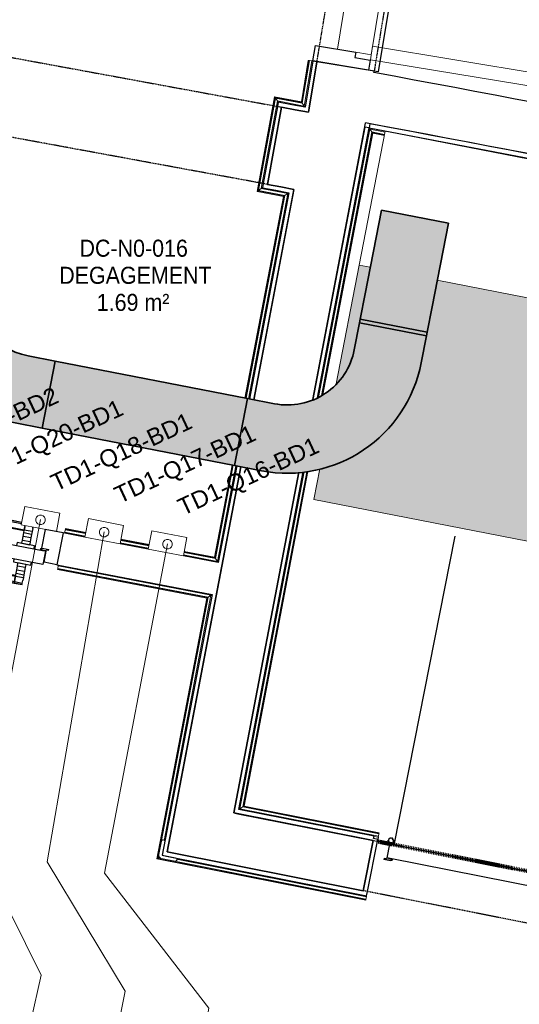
# Model space of a CAD drawing. Header units: millimetres. Extents: x -2845 to 74565, y -36590 to 13748.
# Tile 33 of 49: x 54968 to 56433, y -27437 to -24551. Entities that reach past the tile are written whole.
import ezdxf

# ---------------------------------------------------------------- set-up
doc = ezdxf.new("R2010")
doc.units = ezdxf.units.MM
doc.linetypes.add('Tiret', pattern=[2.5, 1.25, -1.25])
doc.linetypes.add('Tiret_2_', pattern=[2.5, 1.25, -1.25])
doc.layers.add('A-AREA', color=4, linetype='Tiret', lineweight=100, true_color=0x00ffff)
doc.layers.add('A-DOOR-HDLN', color=5, linetype='Tiret', lineweight=25, true_color=0x0000ff)
for name, color, linetype, lineweight in [('A-DETL-GENF', 7, 'Continuous', 18), ('A-DOOR', 7, 'Continuous', 25), ('A-FLOR', 7, 'Continuous', 25), ('A-FLOR-HRAL', 7, 'Continuous', 18), ('A-WALL', 7, 'Continuous', 25), ('CABLES', 7, 'Continuous', 18), ('CHEMIN DE CABLE ELE', 7, 'Continuous', 18), ('ESPACE', 7, 'Continuous', 30), ('I-WALL', 7, 'Continuous', 25), ('INSTAL ELECTRIQUE', 7, 'Continuous', 18), ('Q-SPCQ', 7, 'Continuous', 18)]:
    doc.layers.add(name, color=color, linetype=linetype, lineweight=lineweight)
doc.styles.add('Arial_2', font='arial.ttf', dxfattribs={"height": 50})
doc.styles.add('Arial_4', font='arial.ttf', dxfattribs={"width": 0.9, "height": 50})

# ---------------------------------------------------------------- blocks, each defined once
blk = doc.blocks.new('Ouverture en rectangle - Ouverture en rectangle _103x224_-3216531-2021_015_1111_DCE_1_50_N0 FINI_CFO_DIS')
at = {"layer": 'A-DOOR-HDLN', "linetype": 'Tiret_2_'}
for p, q in [((-515, 75), (-448.9, 75)), ((-343.9, 75), (515, 75)), ((515, -75), (-515, -75))]:
    blk.add_line(p, q, dxfattribs=at)
blk = doc.blocks.new('Ouverture en rectangle - Ouverture en rectangle _143x207_-3216767-2021_015_1111_DCE_1_50_N0 FINI_CFO_DIS')
at = {"layer": 'A-DOOR-HDLN', "linetype": 'Tiret_2_'}
for p, q in [((-715, 115), (-296.1, 115)), ((-96.1, 115), (715, 115)), ((-291.2, -115), (-715, -115)), ((715, -115), (-91.2, -115))]:
    blk.add_line(p, q, dxfattribs=at)
blk = doc.blocks.new('Ouverture en rectangle - Ouverture en rectangle _175x207_-3508446-2021_015_1111_DCE_1_50_N0 FINI_CFO_DIS')
at = {"layer": 'A-DOOR-HDLN', "linetype": 'Tiret_2_'}
for p, q in [((-875, 85), (-562.2, 85)), ((-362.2, 85), (875, 85)), ((-561.7, -85), (-875, -85)), ((875, -85), (-361.7, -85))]:
    blk.add_line(p, q, dxfattribs=at)
blk = doc.blocks.new('B02_DC_STR_rvt-1-2021_015_1111_DCE_1_50_N0 FINI_CFO_DIS')
at = {"layer": 'A-WALL'}
for p, q in [((2566.9, -24807.3), (2525.4, -25033.6)), ((2769.9, -25080.3), (2813.1, -24854.4))]:
    blk.add_line(p, q, dxfattribs=at)
at = {"layer": 'A-WALL', "flags": 128}
for points in [[(2646.1, -24822.4), (2606.5, -24814.9), (2566.9, -24807.3)], [(2525.4, -25033.6), (2564.1, -25040.9), (2602.9, -25048.3)]]:
    blk.add_lwpolyline(points, dxfattribs=at)
at = {"layer": 'I-WALL'}
for p, q in [((2670.5, -24674.4), (2646.1, -24822.4)), ((2838.2, -24702.1), (2670.5, -24674.4)), ((2837.7, -24705.6), (2838.2, -24702.1)), ((2813.1, -24854.4), (2813.2, -24853.6)), ((2602.9, -25048.3), (2485, -25664.8)), ((2658.1, -25664.5), (2769.9, -25080.3)), ((2447.4, -25861.2), (2259.6, -26842.6)), ((2426.4, -26875.6), (2617.4, -25877.3)), ((2259.6, -26842.6), (2231.4, -26990)), ((2835.5, -26956.4), (2426.4, -26875.6)), ((2806.4, -27103.6), (2835.5, -26956.4)), ((2231.4, -26990), (2806.4, -27103.6))]:
    blk.add_line(p, q, dxfattribs=at)
for radius, start, end in [(136379.6, 78.603157, 79.412723), (136229.6, 78.602929, 79.411396)]:
    blk.add_arc((-22219.8, -158763.5), radius, start, end, dxfattribs=at)
at = {"layer": 'A-DOOR', "color": 5, "lineweight": 25, "true_color": 0x0000ff}
for name, p, rotation in [('Ouverture en rectangle - Ouverture en rectangle _175x207_-3508446-2021_015_1111_DCE_1_50_N0 FINI_CFO_DIS', (2897, -23825), 80.61767038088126), ('Ouverture en rectangle - Ouverture en rectangle _143x207_-3216767-2021_015_1111_DCE_1_50_N0 FINI_CFO_DIS', (1842.9, -24791.2), 349.5853757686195), ('Ouverture en rectangle - Ouverture en rectangle _103x224_-3216531-2021_015_1111_DCE_1_50_N0 FINI_CFO_DIS', (3326.2, -27129.9), 168.8212149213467)]:
    blk.add_blockref(name, p, dxfattribs=dict(at, rotation=rotation))
blk = doc.blocks.new('PRT_SIMPLE_HUI_58x68x48 - PRT_BOIS_1V_930x2040x40-V5-2021_015_1111_DCE_1_50_N0 FINI_CFO_DIS')
at = {"layer": 'A-DETL-GENF', "lineweight": 25}
h = blk.add_hatch(color=256, dxfattribs=at)
h.paths.add_polyline_path([(-500.5, 14.5), (-500.3, 13.2), (-495.7, 13.1), (-485.1, 11.7), (-483.8, 9.7), (-483.8, 12.8), (-496.3, 14.5)])
h.paths.add_polyline_path([(-508.5, 11.5), (-508.5, 8), (-488.5, 8), (-483.8, 9.7), (-485.1, 10.6), (-488.7, 9.3), (-505.2, 9.6), (-505.2, 10.2), (-502, 10.2), (-502, 11.5), (-505.7, 11.5)])
h = blk.add_hatch(color=256, dxfattribs=at)
h.paths.add_polyline_path([(413.8, 12.8), (414.3, 10.5), (415.1, 11.7), (426.2, 13.2), (430.5, 13.2), (430.5, 14.5), (425.8, 14.5), (414.9, 12.9)])
h.paths.add_polyline_path([(415.1, 10.6), (413.8, 9.7), (419, 8), (438.5, 8), (438.5, 11.5), (432, 11.5), (432.2, 10.2), (435.2, 10.2), (435.2, 9.3), (418.2, 9.5), (415.3, 10.5)])
at = {"layer": 'A-DETL-GENF'}
for p, q in [((-508.5, 11.5), (-502, 11.5)), ((-508.5, 8), (-508.5, 11.5)), ((-488.5, 8), (-508.5, 8)), ((-505.2, 10.2), (-505.2, 9.3)), ((-502, 10.2), (-505.2, 10.2)), ((-505.2, 9.3), (-488.7, 9.3)), ((-502, 11.5), (-502, 10.2)), ((-500.5, 14.5), (-496, 14.5)), ((-500.5, 13.2), (-500.5, 14.5)), ((-496.1, 13.2), (-500.5, 13.2)), ((-485.1, 11.7), (-496.1, 13.2)), ((-496, 14.5), (-483.8, 12.8)), ((-488.7, 9.3), (-485.1, 10.6)), ((-483.8, 9.7), (-488.5, 8)), ((-485.1, 10.6), (-485.1, 11.7)), ((-483.8, 12.8), (-483.8, 9.7)), ((413.8, 12.8), (426, 14.5)), ((413.8, 9.7), (413.8, 12.8)), ((418.5, 8), (413.8, 9.7)), ((426.1, 13.2), (415.1, 11.7)), ((415.1, 11.7), (415.1, 10.6)), ((415.1, 10.6), (418.7, 9.3)), ((438.5, 8), (418.5, 8)), ((418.7, 9.3), (435.2, 9.3)), ((426, 14.5), (430.5, 14.5)), ((430.5, 13.2), (426.1, 13.2)), ((430.5, 14.5), (430.5, 13.2)), ((432, 11.5), (438.5, 11.5)), ((432, 10.2), (432, 11.5)), ((435.2, 10.2), (432, 10.2)), ((435.2, 9.3), (435.2, 10.2)), ((438.5, 11.5), (438.5, 8))]:
    blk.add_line(p, q, dxfattribs=at)
at = {"layer": 'A-DOOR'}
for p, q in [((417, 54.5), (417, 977.5)), ((-427.1, 124), (-450.6, 124)), ((-450.6, 124), (-450.6, 123.5)), ((-450.6, 123.5), (-450.6, 119.4)), ((-427.1, 123.5), (-450.6, 123.5)), ((-450.6, 119.4), (-450.6, 112.3)), ((-427.1, 119.4), (-450.6, 119.4)), ((-319.6, 124), (-427.1, 124)), ((-427.1, 124), (-427.1, 123.5)), ((-427.1, 123.5), (-427.1, 124)), ((-427.1, 123.5), (-427.1, 119.4)), ((-319.6, 123.5), (-427.1, 123.5)), ((-427.1, 119.4), (-427.1, 123.5)), ((-427.1, 119.4), (-427.1, 112.3)), ((-319.6, 119.4), (-427.1, 119.4)), ((-427.1, 112.3), (-427.1, 119.4)), ((-319.6, 123.5), (-319.6, 124)), ((-319.6, 119.4), (-319.6, 123.5)), ((-319.6, 112.3), (-319.6, 119.4)), ((-450.6, 103), (-450.6, 112.3)), ((-450.6, 94.6), (-450.6, 103)), ((-427.1, 103), (-450.6, 103)), ((-450.6, 84.2), (-450.6, 94.6)), ((-427.1, 94.6), (-450.6, 94.6)), ((-427.1, 103), (-427.1, 112.3)), ((-427.1, 112.3), (-427.1, 103)), ((-427.1, 101.8), (-427.1, 103)), ((-319.6, 103), (-427.1, 103)), ((-427.1, 103), (-427.1, 94.6)), ((-427.1, 101.8), (-319.6, 101.8)), ((-427.1, 94.6), (-427.1, 84.2)), ((-319.6, 112.3), (-319.6, 103)), ((-319.6, 103), (-319.6, 101.8)), ((-465.6, 63.5), (-465.6, 54.5)), ((-413.4, 63.5), (-465.6, 63.5)), ((-450.6, 73.4), (-450.6, 84.2)), ((-427.1, 84.2), (-450.6, 84.2)), ((-450.6, 65), (-450.6, 73.4)), ((-450.6, 73.4), (-427.1, 73.4)), ((-450.6, 65), (-450.6, 64)), ((-450.6, 64), (-427.1, 64)), ((-427.1, 84.2), (-427.1, 73.4)), ((-427.1, 73.4), (-427.1, 65)), ((-427.1, 64), (-427.1, 65)), ((-413.4, 54.5), (-413.4, 63.5)), ((-499.5, 54.5), (430.5, 54.5)), ((-499.5, 14.5), (-499.5, 54.5)), ((430.5, 54.5), (430.5, 14.5)), ((426, 14.5), (-496, 14.5)), ((-465.6, 14.5), (-465.6, 5.5)), ((-465.6, 5.5), (-413.4, 5.5)), ((-427.1, 5), (-450.6, 5)), ((-450.6, 5), (-450.6, 4)), ((-450.6, -4.4), (-450.6, 4)), ((-427.1, 4), (-427.1, 5)), ((-427.1, 4), (-427.1, -4.4)), ((-413.4, 5.5), (-413.4, 14.5)), ((-450.6, -15.2), (-450.6, -4.4)), ((-427.1, -4.4), (-450.6, -4.4)), ((-450.6, -25.6), (-450.6, -15.2)), ((-450.6, -15.2), (-427.1, -15.2)), ((-450.6, -34), (-450.6, -25.6)), ((-450.6, -25.6), (-427.1, -25.6)), ((-427.1, -4.4), (-427.1, -15.2)), ((-427.1, -15.2), (-427.1, -25.6)), ((-427.1, -25.6), (-427.1, -34)), ((-450.6, -43.3), (-450.6, -34)), ((-450.6, -34), (-427.1, -34)), ((-450.6, -43.3), (-450.6, -47.5)), ((-427.1, -34), (-427.1, -32.8)), ((-319.6, -32.8), (-427.1, -32.8)), ((-427.1, -43.3), (-427.1, -34)), ((-427.1, -34), (-319.6, -34)), ((-427.1, -34), (-427.1, -43.3)), ((-427.1, -43.3), (-427.1, -47.5)), ((-427.1, -47.5), (-427.1, -43.3)), ((-415.8, -50.4), (-319.6, -50.4)), ((-415.8, -54.5), (-319.6, -54.5)), ((-415.8, -55), (-319.6, -55)), ((-319.6, -32.8), (-319.6, -34)), ((-319.6, -34), (-319.6, -43.3)), ((-319.6, -50.4), (-319.6, -43.3)), ((-319.6, -54.5), (-319.6, -50.4)), ((-319.6, -55), (-319.6, -54.5))]:
    blk.add_line(p, q, dxfattribs=at)
for radius, start, end in [(9.12, 155.8208, 180), (9.12, 180, 204.1792), (7.5, 360, 180), (7.5, 120, 180), (7.5, 180, 360), (7.5, 195, 225), (9.12, 111.9887, 120), (7.5, 240, 300), (7.5, 0, 90), (7.5, 330, 0), (9.12, 335.8208, 0), (9.12, 240, 248.0113), (9.12, 291.9887, 300)]:
    blk.add_arc((429, 65.5), radius, start, end, dxfattribs=at)
at = {"layer": 'Q-SPCQ'}
for p, q in [((430.5, 54.5), (403.5, 54.5)), ((430.5, 40.5), (430.5, 54.5))]:
    blk.add_line(p, q, dxfattribs=at)
blk = doc.blocks.new('PRT_SIMPLE_HUI_58x68x48 TUNE L - PRT_BOIS_1V_EI30_930x2040x40-V11-2021_015_1111_DCE_1_50_N0 FINI_CFO_DIS')
at = {"layer": 'A-DETL-GENF'}
h = blk.add_hatch(color=256, dxfattribs=at)
h.paths.add_polyline_path([(-483.8, -62.2), (-485.1, -64.2), (-496.1, -65.7), (-500.5, -65.7), (-500.5, -67), (-496, -67), (-483.8, -65.3)])
h.paths.add_polyline_path([(-508.5, -60.5), (-508.5, -64), (-502, -64), (-502, -62.7), (-505.2, -62.7), (-505.2, -61.8), (-488.7, -61.8), (-485.1, -63.1), (-483.8, -62.2), (-488.5, -60.5)])
h = blk.add_hatch(color=256, dxfattribs=at)
h.paths.add_polyline_path([(413.8, -62.2), (413.8, -65.3), (426, -67), (430.5, -67), (430.5, -65.7), (426.1, -65.7), (415.1, -64.2)])
h.paths.add_polyline_path([(418.5, -60.5), (413.8, -62.2), (415.1, -63.1), (418.7, -61.8), (435.2, -61.8), (435.2, -62.7), (432, -62.7), (432, -64), (438.5, -64), (438.5, -60.5)])
for p, q in [((-488.5, -60.5), (-508.5, -60.5)), ((-508.5, -60.5), (-508.5, -64)), ((-508.5, -64), (-502, -64)), ((-505.2, -62.7), (-505.2, -61.8)), ((-505.2, -61.8), (-488.7, -61.8)), ((-502, -62.7), (-505.2, -62.7)), ((-502, -64), (-502, -62.7)), ((-496.1, -65.7), (-500.5, -65.7)), ((-500.5, -65.7), (-500.5, -67)), ((-500.5, -67), (-496, -67)), ((-485.1, -64.2), (-496.1, -65.7)), ((-496, -67), (-483.8, -65.3)), ((-488.7, -61.8), (-485.1, -63.1)), ((-483.8, -62.2), (-488.5, -60.5)), ((-485.1, -63.1), (-485.1, -64.2)), ((-483.8, -65.3), (-483.8, -62.2)), ((418.5, -60.5), (413.8, -62.2)), ((413.8, -62.2), (413.8, -65.3)), ((413.8, -65.3), (426, -67)), ((415.1, -63.1), (418.7, -61.8)), ((415.1, -64.2), (415.1, -63.1)), ((426.1, -65.7), (415.1, -64.2)), ((438.5, -60.5), (418.5, -60.5)), ((418.7, -61.8), (435.2, -61.8)), ((426, -67), (430.5, -67)), ((430.5, -65.7), (426.1, -65.7)), ((430.5, -67), (430.5, -65.7)), ((435.2, -62.7), (432, -62.7)), ((432, -62.7), (432, -64)), ((432, -64), (438.5, -64)), ((435.2, -61.8), (435.2, -62.7)), ((438.5, -64), (438.5, -60.5))]:
    blk.add_line(p, q, dxfattribs=at)
at = {"layer": 'A-DOOR'}
for p, q in [((-427.1, 2.5), (-450.6, 2.5)), ((-450.6, 2.5), (-450.6, 2)), ((-450.6, 2), (-450.6, -2.1)), ((-427.1, 2), (-450.6, 2)), ((-319.6, 2.5), (-427.1, 2.5)), ((-427.1, 2.5), (-427.1, 2)), ((-427.1, 2), (-427.1, 2.5)), ((-427.1, 2), (-427.1, -2.1)), ((-319.6, 2), (-427.1, 2)), ((-427.1, -2.1), (-427.1, 2)), ((-319.6, 2), (-319.6, 2.5)), ((-319.6, -2.1), (-319.6, 2)), ((-450.6, -2.1), (-450.6, -9.2)), ((-427.1, -2.1), (-450.6, -2.1)), ((-450.6, -18.5), (-450.6, -9.2)), ((-450.6, -26.9), (-450.6, -18.5)), ((-427.1, -18.5), (-450.6, -18.5)), ((-450.6, -37.3), (-450.6, -26.9)), ((-427.1, -26.9), (-450.6, -26.9)), ((-427.1, -2.1), (-427.1, -9.2)), ((-319.6, -2.1), (-427.1, -2.1)), ((-427.1, -9.2), (-427.1, -2.1)), ((-427.1, -18.5), (-427.1, -9.2)), ((-427.1, -9.2), (-427.1, -18.5)), ((-427.1, -19.7), (-427.1, -18.5)), ((-319.6, -18.5), (-427.1, -18.5)), ((-427.1, -18.5), (-427.1, -26.9)), ((-427.1, -19.7), (-319.6, -19.7)), ((-427.1, -26.9), (-427.1, -37.3)), ((-319.6, -9.2), (-319.6, -2.1)), ((-319.6, -9.2), (-319.6, -18.5)), ((-319.6, -18.5), (-319.6, -19.7)), ((-450.6, -48.1), (-450.6, -37.3)), ((-427.1, -37.3), (-450.6, -37.3)), ((-450.6, -56.5), (-450.6, -48.1)), ((-450.6, -48.1), (-427.1, -48.1)), ((-450.6, -56.5), (-450.6, -57.5)), ((-450.6, -57.5), (-427.1, -57.5)), ((-427.1, -37.3), (-427.1, -48.1)), ((-427.1, -48.1), (-427.1, -56.5)), ((-427.1, -57.5), (-427.1, -56.5)), ((-499.5, -67), (-499.5, -107)), ((426, -67), (-496, -67)), ((-465.6, -58), (-465.6, -67)), ((-413.4, -58), (-465.6, -58)), ((-413.4, -67), (-413.4, -58)), ((430.5, -107), (430.5, -67)), ((-499.5, -107), (430.5, -107)), ((-465.6, -107), (-465.6, -116)), ((-413.4, -116), (-413.4, -107)), ((417, -107), (417, -1030)), ((-465.6, -116), (-413.4, -116)), ((-427.1, -116.5), (-450.6, -116.5)), ((-450.6, -116.5), (-450.6, -117.5)), ((-450.6, -125.9), (-450.6, -117.5)), ((-450.6, -136.7), (-450.6, -125.9)), ((-427.1, -125.9), (-450.6, -125.9)), ((-450.6, -147.1), (-450.6, -136.7)), ((-450.6, -136.7), (-427.1, -136.7)), ((-427.1, -117.5), (-427.1, -116.5)), ((-427.1, -117.5), (-427.1, -125.9)), ((-427.1, -125.9), (-427.1, -136.7)), ((-427.1, -136.7), (-427.1, -147.1)), ((-450.6, -155.5), (-450.6, -147.1)), ((-450.6, -147.1), (-427.1, -147.1)), ((-450.6, -164.8), (-450.6, -155.5)), ((-450.6, -155.5), (-427.1, -155.5)), ((-450.6, -164.8), (-450.6, -171.9)), ((-450.6, -171.9), (-450.6, -176)), ((-450.6, -171.9), (-427.1, -171.9)), ((-427.1, -147.1), (-427.1, -155.5)), ((-427.1, -155.5), (-427.1, -154.3)), ((-319.6, -154.3), (-427.1, -154.3)), ((-427.1, -164.8), (-427.1, -155.5)), ((-427.1, -155.5), (-319.6, -155.5)), ((-427.1, -155.5), (-427.1, -164.8)), ((-427.1, -164.8), (-427.1, -171.9)), ((-427.1, -171.9), (-427.1, -164.8)), ((-427.1, -171.9), (-427.1, -176)), ((-427.1, -171.9), (-319.6, -171.9)), ((-427.1, -176), (-427.1, -171.9)), ((-319.6, -154.3), (-319.6, -155.5)), ((-319.6, -155.5), (-319.6, -164.8)), ((-319.6, -171.9), (-319.6, -164.8)), ((-319.6, -176), (-319.6, -171.9)), ((-450.6, -176), (-450.6, -176.5)), ((-450.6, -176), (-427.1, -176)), ((-450.6, -176.5), (-427.1, -176.5)), ((-427.1, -176), (-427.1, -176.5)), ((-427.1, -176), (-319.6, -176)), ((-427.1, -176.5), (-427.1, -176)), ((-427.1, -176.5), (-319.6, -176.5)), ((-319.6, -176.5), (-319.6, -176))]:
    blk.add_line(p, q, dxfattribs=at)
for radius, start, end in [(9.12, 155.8208, 180), (7.5, 360, 180), (7.5, 135, 165), (9.12, 111.9887, 120), (7.5, 60, 120), (9.12, 60, 68.0113), (7.5, 0, 30), (9.12, 0, 24.1792), (9.12, 180, 204.1792), (7.5, 180, 360), (7.5, 180, 240), (9.12, 240, 248.0113), (7.5, 270, 297.6456), (7.5, 300, 0)]:
    blk.add_arc((429, -118), radius, start, end, dxfattribs=at)
at = {"layer": 'Q-SPCQ'}
for p, q in [((430.5, -107), (403.5, -107)), ((430.5, -93), (430.5, -107))]:
    blk.add_line(p, q, dxfattribs=at)
blk = doc.blocks.new('51_PORTE_2 VENTEAUX TUNEL  - 166X204-479372-2021_015_1111_DCE_1_50_N0 FINI_CFO_DIS')
at = {"layer": 'A-DOOR', "color": 251, "lineweight": 18, "true_color": 0x646464}
for p, q in [((-845, 1003), (-845, 158)), ((-845, 1003), (-805, 1003)), ((-805, 1003), (-805, 158)), ((805, 1003), (805, 158)), ((845, 1003), (805, 1003)), ((845, 1003), (845, 158)), ((-805, 158), (-845, 158)), ((805, 158), (845, 158))]:
    blk.add_line(p, q, dxfattribs=at)
at = {"layer": 'A-DOOR'}
for p, q in [((-873.5, 158), (-846, 158)), ((-846, 158), (-846, 112)), ((846, 158), (876, 158)), ((846, 112), (846, 158)), ((876, 158), (876, -8)), ((-846, 112), (-830, 112)), ((-830, 112), (-830, -8)), ((830, 112), (846, 112)), ((830, -8), (830, 112)), ((-830, -8), (-873.5, -8)), ((876, -8), (830, -8))]:
    blk.add_line(p, q, dxfattribs=at)
at = {"layer": 'A-DOOR', "color": 251, "linetype": 'Tiret', "lineweight": 18, "true_color": 0x646464}
for centre, start, end in [((-845, 158), 360, 90), ((845, 158), 90, 109.7105), ((845, 158), 125.0265, 180)]:
    blk.add_arc(centre, 845, start, end, dxfattribs=at)
blk = doc.blocks.new('Garde-corps - Garde-corps-508960-2021_015_1111_DCE_1_50_N0 FINI_CFO_DIS')
at = {"layer": 'A-FLOR-HRAL'}
for p, q in [((2644.8, -24670.2), (2624.7, -24791.9)), ((2646.5, -24670.4), (2626.1, -24793.8)), ((2648.2, -24670.7), (2627.5, -24795.8)), ((2646.5, -24670.4), (2644.8, -24670.2)), ((2646.5, -24670.4), (2648.2, -24670.7)), ((2648.2, -24670.7), (2655.2, -24671.9)), ((2655.2, -24671.9), (2633.4, -24804.2)), ((2658.2, -24672.4), (2655.2, -24671.9)), ((2546.1, -24776.9), (2495.1, -25054.3)), ((2547.4, -24778.8), (2497, -25053)), ((2548.8, -24780.9), (2499, -25051.6)), ((2624.7, -24791.9), (2546.1, -24776.9)), ((2624.7, -24791.9), (2546.1, -24776.9)), ((2626.1, -24793.8), (2547.4, -24778.8)), ((2627.5, -24795.8), (2548.8, -24780.9)), ((2554.5, -24789.2), (2507.3, -25045.9)), ((2633.4, -24804.2), (2554.5, -24789.2)), ((2566.3, -24791.4), (2554.5, -24789.2)), ((2507.3, -25045.9), (2584.8, -25060.6)), ((2507.3, -25045.9), (2516.4, -25047.6)), ((2572.4, -25069), (2459.4, -25659.8)), ((2574.4, -25067.7), (2461, -25660.2)), ((2576.4, -25066.3), (2462.7, -25660.5)), ((2584.8, -25060.6), (2469.7, -25661.8)), ((2495.1, -25054.3), (2572.4, -25069)), ((2495.1, -25054.3), (2572.5, -25069)), ((2497, -25053), (2574.4, -25067.7)), ((2499, -25051.6), (2576.4, -25066.3)), ((2575.6, -25058.9), (2584.8, -25060.6)), ((2421.8, -25856.3), (2370.2, -26126.1)), ((2423.5, -25856.6), (2371.5, -26128.1)), ((2425.2, -25856.9), (2372.9, -26130.1)), ((2432.2, -25858.3), (2378.6, -26138.4)), ((1930.9, -26052.8), (1930.4, -26055.7)), ((1930.9, -26052.8), (1932.3, -26045.8)), ((1990.7, -26064.2), (1930.9, -26052.8)), ((1932.3, -26045.8), (1932.6, -26044.1)), ((1992, -26057.2), (1932.3, -26045.8)), ((1932.9, -26042.5), (1932.6, -26044.1)), ((1992.4, -26055.5), (1932.6, -26044.1)), ((1992.7, -26053.9), (1932.9, -26042.5)), ((2176.3, -26099.7), (2093.8, -26084)), ((2177.7, -26092.7), (2095.2, -26077)), ((2178, -26091), (2095.5, -26075.2)), ((2178.3, -26089.4), (2095.8, -26073.6)), ((2372.9, -26130.1), (2280.8, -26112.5)), ((2371.5, -26128.1), (2281.1, -26110.8)), ((2370.2, -26126.1), (2281.4, -26109.1)), ((2378.6, -26138.4), (2279.5, -26119.5)), ((2372.9, -26130.1), (2378.6, -26138.4))]:
    blk.add_line(p, q, dxfattribs=at)
at = {"layer": 'A-FLOR-HRAL', "flags": 128}
for points in [[(2546.1, -24776.9), (2546.1, -24776.9), (2546.1, -24777), (2546.3, -24777.2), (2546.4, -24777.4), (2546.6, -24777.6), (2546.7, -24777.9), (2546.9, -24778.1), (2547.1, -24778.4), (2547.2, -24778.6), (2547.4, -24778.8)], [(2548.8, -24780.9), (2551.6, -24785), (2554.5, -24789.2)], [(2554.5, -24789.2), (2554.6, -24789.3), (2554.8, -24789.7), (2555.2, -24790.2), (2555.6, -24790.7), (2556, -24791.4), (2556.4, -24792), (2556.9, -24792.7)], [(2627.5, -24795.8), (2630.4, -24800), (2633.4, -24804.2)], [(2499, -25051.6), (2503.2, -25048.7), (2507.3, -25045.9)], [(2572.4, -25069), (2572.5, -25069), (2572.6, -25068.9), (2572.7, -25068.8), (2572.9, -25068.7), (2573.2, -25068.5), (2573.4, -25068.3), (2573.7, -25068.2), (2573.9, -25068), (2574.2, -25067.8), (2574.4, -25067.7)], [(2576.4, -25066.3), (2580.6, -25063.5), (2584.8, -25060.6)], [(2584.8, -25060.6), (2584.9, -25060.6), (2585.2, -25060.3), (2585.7, -25060), (2586.3, -25059.6), (2586.9, -25059.2), (2587.6, -25058.7), (2588.3, -25058.3)]]:
    blk.add_lwpolyline(points, dxfattribs=at)
at = {"layer": 'A-FLOR-HRAL'}
for points, knots in [([(2624.7, -24791.9), (2624.7, -24791.9), (2624.8, -24791.9), (2624.8, -24792), (2624.9, -24792.1), (2625, -24792.2), (2625.1, -24792.4), (2625.3, -24792.6), (2625.4, -24792.8), (2625.6, -24793.1), (2625.7, -24793.3), (2625.9, -24793.5), (2626, -24793.7), (2626.1, -24793.8)], [0.075, 0.075, 0.075, 0.075, 0.15, 0.2125, 0.275, 0.35, 0.425, 0.5, 0.6, 0.7, 0.775, 0.85, 1, 1, 1, 1]), ([(2633.4, -24804.2), (2633.4, -24804.2), (2633.4, -24804.2), (2633.4, -24804.3), (2633.4, -24804.3), (2633.5, -24804.4), (2633.5, -24804.5), (2633.6, -24804.6), (2633.7, -24804.7), (2633.8, -24804.8), (2633.9, -24804.9), (2633.9, -24805), (2634, -24805.2), (2634.1, -24805.3), (2634.2, -24805.5), (2634.3, -24805.6), (2634.4, -24805.8), (2634.5, -24805.9), (2634.7, -24806.1), (2635, -24806.5), (2635.3, -24807.1), (2635.7, -24807.5), (2635.8, -24807.7)], [0, 0, 0, 0, 0.071429, 0.107143, 0.142857, 0.178571, 0.214286, 0.25, 0.285714, 0.321429, 0.357143, 0.392857, 0.428571, 0.464286, 0.5, 0.535714, 0.571429, 0.607143, 0.642857, 0.714286, 0.857143, 1, 1, 1, 1]), ([(2507.3, -25045.9), (2507.3, -25045.9), (2507.3, -25045.9), (2507.4, -25045.9), (2507.4, -25045.8), (2507.5, -25045.8), (2507.6, -25045.7), (2507.7, -25045.7), (2507.8, -25045.6), (2507.9, -25045.5), (2508, -25045.4), (2508.1, -25045.3), (2508.3, -25045.3), (2508.4, -25045.2), (2508.6, -25045.1), (2508.7, -25045), (2508.9, -25044.9), (2509, -25044.8), (2509.2, -25044.6), (2509.6, -25044.4), (2510.1, -25044), (2510.6, -25043.7), (2510.8, -25043.5)], [0, 0, 0, 0, 0.071429, 0.107143, 0.142857, 0.178571, 0.214286, 0.25, 0.285714, 0.321429, 0.357143, 0.392857, 0.428571, 0.464286, 0.5, 0.535714, 0.571429, 0.607143, 0.642857, 0.714286, 0.857143, 1, 1, 1, 1]), ([(2495.1, -25054.3), (2495.1, -25054.3), (2495.1, -25054.3), (2495.2, -25054.2), (2495.3, -25054.1), (2495.5, -25054), (2495.6, -25053.9), (2495.8, -25053.8), (2496.1, -25053.6), (2496.3, -25053.5), (2496.5, -25053.3), (2496.7, -25053.2), (2496.9, -25053), (2497, -25053)], [0.075, 0.075, 0.075, 0.075, 0.15, 0.2125, 0.275, 0.35, 0.425, 0.5, 0.6, 0.7, 0.775, 0.85, 1, 1, 1, 1]), ([(2370.2, -26126.1), (2370.2, -26126.1), (2370.2, -26126.2), (2370.3, -26126.3), (2370.5, -26126.5), (2370.6, -26126.7), (2370.7, -26126.8), (2370.8, -26127), (2370.9, -26127.2), (2371, -26127.3), (2371.1, -26127.4), (2371.2, -26127.6), (2371.3, -26127.7), (2371.4, -26127.9), (2371.5, -26128), (2371.5, -26128.1)], [0.1, 0.1, 0.1, 0.1, 0.2, 0.3, 0.4, 0.475, 0.55, 0.6, 0.65, 0.7, 0.75, 0.8, 0.85, 0.9, 1, 1, 1, 1]), ([(2378.6, -26138.4), (2378.6, -26138.4), (2378.6, -26138.5), (2378.7, -26138.7), (2378.9, -26138.9), (2379, -26139.1), (2379.2, -26139.3), (2379.3, -26139.5), (2379.5, -26139.8), (2379.7, -26140.1), (2379.9, -26140.4), (2380.1, -26140.7), (2380.4, -26141.2), (2380.7, -26141.6), (2380.9, -26141.9)], [0, 0, 0, 0, 0.166667, 0.25, 0.333333, 0.416667, 0.458333, 0.5, 0.583333, 0.666667, 0.708333, 0.75, 0.833333, 1, 1, 1, 1])]:
    blk.add_open_spline(points, degree=3, knots=knots, dxfattribs=at)
blk = doc.blocks.new('Garde-corps - Garde-corps-509100-2021_015_1111_DCE_1_50_N0 FINI_CFO_DIS')
at = {"layer": 'A-FLOR-HRAL'}
for p, q in [((2675.1, -25658), (2825.6, -24871.7)), ((2825.6, -24871.7), (2870.3, -24880.4)), ((2683.4, -25652.7), (2831.2, -24880)), ((2685.4, -25651.3), (2832.6, -24882)), ((2687.4, -25650), (2833.9, -24883.9)), ((2831.2, -24880), (2869, -24887.1)), ((2832.6, -24882), (2868.6, -24888.8)), ((2833.9, -24883.9), (2868.3, -24890.6)), ((2833.9, -24883.9), (2868.3, -24890.4)), ((2444.4, -26863.8), (2633.4, -25876.2)), ((2452.8, -26858.2), (2640.7, -25875.7)), ((2454.8, -26856.8), (2642.5, -25875.6)), ((2456.7, -26855.5), (2644.2, -25875.4)), ((2452.8, -26858.2), (2444.4, -26863.8)), ((2850.7, -26944.1), (2444.4, -26863.8)), ((2852, -26937.1), (2452.8, -26858.2)), ((2852.4, -26935.4), (2454.8, -26856.8)), ((2852.7, -26933.7), (2456.7, -26855.5)), ((2850.1, -26947), (2837.8, -26944.6)), ((2850.1, -26947), (2850.7, -26944.1)), ((2852, -26937.1), (2850.7, -26944.1)), ((2852.4, -26935.4), (2852, -26937.1)), ((2852.4, -26935.4), (2852.7, -26933.7))]:
    blk.add_line(p, q, dxfattribs=at)
at = {"layer": 'A-FLOR-HRAL', "flags": 128}
blk.add_lwpolyline([(2831.2, -24880), (2828.4, -24875.8), (2825.6, -24871.7)], dxfattribs=at)
at = {"layer": 'A-FLOR-HRAL'}
for points, knots in [([(2825.6, -24871.7), (2825.6, -24871.7), (2825.5, -24871.7), (2825.5, -24871.6), (2825.5, -24871.6), (2825.4, -24871.5), (2825.4, -24871.4), (2825.3, -24871.3), (2825.2, -24871.2), (2825.2, -24871.1), (2825.1, -24871), (2825, -24870.9), (2824.9, -24870.7), (2824.8, -24870.6), (2824.7, -24870.4), (2824.6, -24870.3), (2824.5, -24870.1), (2824.4, -24870), (2824.3, -24869.8), (2824, -24869.4), (2823.6, -24868.9), (2823.3, -24868.4), (2823.2, -24868.2)], [0, 0, 0, 0, 0.071429, 0.107143, 0.142857, 0.178571, 0.214286, 0.25, 0.285714, 0.321429, 0.357143, 0.392857, 0.428571, 0.464286, 0.5, 0.535714, 0.571429, 0.607143, 0.642857, 0.714286, 0.857143, 1, 1, 1, 1]), ([(2833.9, -24883.9), (2833.9, -24883.9), (2833.9, -24883.9), (2833.8, -24883.8), (2833.8, -24883.7), (2833.7, -24883.6), (2833.5, -24883.4), (2833.4, -24883.2), (2833.2, -24883), (2833.1, -24882.7), (2833, -24882.5), (2832.8, -24882.3), (2832.7, -24882.1), (2832.6, -24882)], [0.075, 0.075, 0.075, 0.075, 0.15, 0.2125, 0.275, 0.35, 0.425, 0.5, 0.6, 0.7, 0.775, 0.85, 1, 1, 1, 1]), ([(2444.4, -26863.8), (2444.4, -26863.8), (2444.4, -26863.8), (2444.2, -26864), (2444, -26864.1), (2443.8, -26864.2), (2443.6, -26864.4), (2443.4, -26864.5), (2443.1, -26864.7), (2442.8, -26864.9), (2442.5, -26865.1), (2442.2, -26865.3), (2442, -26865.4), (2441.8, -26865.5)], [0, 0, 0, 0, 0.1666667, 0.25, 0.3333333, 0.4166667, 0.4583333, 0.5, 0.5833333, 0.6666667, 0.7083333, 0.75, 0.8333333, 0.8333333, 0.8333333, 0.8333333]), ([(2456.7, -26855.5), (2456.7, -26855.5), (2456.7, -26855.5), (2456.6, -26855.6), (2456.4, -26855.7), (2456.2, -26855.9), (2456, -26856), (2455.9, -26856.1), (2455.7, -26856.2), (2455.6, -26856.3), (2455.4, -26856.4), (2455.3, -26856.5), (2455.1, -26856.6), (2455, -26856.7), (2454.9, -26856.7), (2454.8, -26856.8)], [0.1, 0.1, 0.1, 0.1, 0.2, 0.3, 0.4, 0.475, 0.55, 0.6, 0.65, 0.7, 0.75, 0.8, 0.85, 0.9, 1, 1, 1, 1])]:
    blk.add_open_spline(points, degree=3, knots=knots, dxfattribs=at)
blk = doc.blocks.new('Garde-corps - Garde-corps-509143-2021_015_1111_DCE_1_50_N0 FINI_CFO_DIS')
at = {"layer": 'A-FLOR-HRAL'}
for p, q in [((1910.3, -26160.7), (1910, -26162.3)), ((1910, -26162.3), (2347.3, -26246)), ((1910.3, -26160.7), (1910.6, -26159)), ((1910.3, -26160.7), (2349.2, -26244.7)), ((1910.6, -26159), (1912, -26152)), ((1910.6, -26159), (2351.2, -26243.3)), ((1912.5, -26149), (1912, -26152)), ((1912, -26152), (2359.6, -26237.6)), ((2347.3, -26246), (2201, -27010.5)), ((2349.2, -26244.7), (2203, -27009.2)), ((2351.2, -26243.3), (2205, -27007.8)), ((2359.6, -26237.6), (2222, -26956.9)), ((2351.2, -26243.3), (2359.6, -26237.6)), ((2205, -27007.8), (2208.6, -27005.4)), ((2205, -27007.8), (2814.2, -27128.3)), ((2201, -27010.5), (2813.6, -27131.7)), ((2203, -27009.2), (2813.9, -27130)), ((2258.8, -27011.2), (2815.6, -27121.3)), ((2815.6, -27121.3), (2814.2, -27128.3)), ((2815.6, -27121.3), (2816.2, -27118.4)), ((2813.6, -27131.7), (2813.9, -27130)), ((2814.2, -27128.3), (2813.9, -27130))]:
    blk.add_line(p, q, dxfattribs=at)
for points, knots in [([(2347.3, -26246), (2347.3, -26246), (2347.3, -26246), (2347.5, -26245.9), (2347.6, -26245.7), (2347.8, -26245.6), (2348, -26245.5), (2348.2, -26245.4), (2348.3, -26245.3), (2348.5, -26245.2), (2348.6, -26245.1), (2348.7, -26245), (2348.9, -26244.9), (2349, -26244.8), (2349.1, -26244.7), (2349.2, -26244.7)], [0.1, 0.1, 0.1, 0.1, 0.2, 0.3, 0.4, 0.475, 0.55, 0.6, 0.65, 0.7, 0.75, 0.8, 0.85, 0.9, 1, 1, 1, 1]), ([(2359.6, -26237.6), (2359.6, -26237.6), (2359.6, -26237.6), (2359.8, -26237.5), (2360, -26237.3), (2360.3, -26237.2), (2360.5, -26237), (2360.7, -26236.9), (2361, -26236.7), (2361.3, -26236.5), (2361.5, -26236.3), (2361.8, -26236.1), (2362.3, -26235.8), (2362.8, -26235.5), (2363.1, -26235.2)], [0, 0, 0, 0, 0.166667, 0.25, 0.333333, 0.416667, 0.458333, 0.5, 0.583333, 0.666667, 0.708333, 0.75, 0.833333, 1, 1, 1, 1]), ([(2201, -27010.5), (2201, -27010.5), (2201.1, -27010.4), (2201.2, -27010.4), (2201.4, -27010.2), (2201.6, -27010.1), (2201.8, -27010), (2201.9, -27009.9), (2202.1, -27009.8), (2202.2, -27009.7), (2202.3, -27009.6), (2202.5, -27009.5), (2202.6, -27009.4), (2202.8, -27009.3), (2202.9, -27009.2), (2203, -27009.2)], [0.1, 0.1, 0.1, 0.1, 0.2, 0.3, 0.4, 0.475, 0.55, 0.6, 0.65, 0.7, 0.75, 0.8, 0.85, 0.9, 1, 1, 1, 1])]:
    blk.add_open_spline(points, degree=3, knots=knots, dxfattribs=at)
blk = doc.blocks.new('1010_PROTECTION  D_ANGLE - 1010_PROTECTION  D_ANGLE-534363-2021_015_1111_DCE_1_50_N0 FINI_CFO_DIS')
at = {"layer": 'Q-SPCQ'}
for p, q in [((-10, 40), (-10, 0)), ((0, 0), (0, 40)), ((40, 0), (0, 0)), ((0, -10), (40, -10))]:
    blk.add_line(p, q, dxfattribs=at)
for centre, radius, start, end in [((-5, 40), 5, 360, 180), ((0, 0), 10, 180, 270), ((40, -5), 5, 270, 90)]:
    blk.add_arc(centre, radius, start, end, dxfattribs=at)
blk = doc.blocks.new('51_BARRE DE SEUIL INOXIDABLE - 51_BARRE DE SEUIL INOXIDABLE-553672-2021_015_1111_DCE_1_50_N0 FINI_CFO_DIS')
at = {"layer": 'Q-SPCQ'}
for p, q in [((-830, 0), (-563.6, 0)), ((-363.6, 0), (-156, 0)), ((-131.7, 0), (830, 0)), ((-830, -88.8), (-830, -54)), ((830, -54), (830, -88.8)), ((-830, -88.8), (-830, -100)), ((-830, -100), (-563.2, -100)), ((-363.2, -100), (830, -100)), ((830, -100), (830, -88.8))]:
    blk.add_line(p, q, dxfattribs=at)
blk = doc.blocks.new('B02_ARC_rvt-1-2021_015_1111_DCE_1_50_N0 FINI_CFO_DIS')
at = {"layer": 'A-AREA'}
blk.add_line((3711.8, -27130), (2847.7, -26959.1), dxfattribs=at)
at = {"layer": 'A-FLOR'}
for p, q in [((2901, -24394.9), (2850, -24703.6)), ((2658.3, -24671.9), (2657.6, -24671.8)), ((2850, -24703.6), (2822, -24698.9)), ((1873.4, -26044.9), (1862.9, -26099.9)), ((1925.8, -26054.9), (1873.4, -26044.9)), ((1862, -26104.5), (1861.7, -26105.7)), ((1862.6, -26101.2), (1862.2, -26103.2)), ((1870.3, -26141), (1876.5, -26108.6)), ((1876.5, -26108.6), (1875, -26108.3)), ((1908, -26148.2), (1870.3, -26141)), ((2850.1, -26947), (2848.9, -26953.1))]:
    blk.add_line(p, q, dxfattribs=at)
at = {"layer": 'A-WALL'}
for p, q in [((2658.2, -24672.4), (2635.8, -24807.7)), ((2648.1, -24810.1), (2670.5, -24674.4)), ((2670.5, -24674.4), (2658.2, -24672.4)), ((2554.6, -24805), (2513.1, -25031.2)), ((2525.4, -25033.6), (2566.9, -24807.3)), ((2556.9, -24792.7), (2554.6, -24805)), ((2646.1, -24822.4), (2648.1, -24810.1)), ((2810.9, -24865.9), (2658.1, -25664.5)), ((2671.8, -25659.2), (2823.2, -24868.2)), ((2823.2, -24868.2), (2810.9, -24865.9)), ((2825.5, -24855.9), (2823.2, -24868.2)), ((2513.1, -25031.2), (2510.8, -25043.5)), ((2588.3, -25058.3), (2472.7, -25662.4)), ((2485, -25664.8), (2600.5, -25060.6)), ((2600.5, -25060.6), (2602.9, -25048.3)), ((2231.4, -26990), (2447.4, -25861.2)), ((2435.1, -25858.9), (2380.9, -26141.9)), ((2617.4, -25877.3), (2426.4, -26875.6)), ((2441, -26865.8), (2630.3, -25876.4)), ((1925.8, -26054.9), (1908, -26148.2)), ((1990.1, -26067.2), (1925.8, -26054.9)), ((2175.8, -26102.7), (2093.3, -26086.9)), ((2380.9, -26141.9), (2278.9, -26122.4)), ((1908, -26148.2), (2363.1, -26235.2)), ((2363.1, -26235.2), (2216.8, -26999.8)), ((2426.4, -26875.6), (2438.7, -26878.1)), ((2438.7, -26878.1), (2835.4, -26956.6)), ((2837.9, -26944.3), (2441, -26865.8)), ((2836.6, -26950.7), (2837.9, -26944.3)), ((2848.9, -26953.1), (2836.6, -26950.7)), ((2835.4, -26956.6), (2806.4, -27103.7)), ((2818.6, -27106.1), (2848.9, -26953.1)), ((2216.8, -26999.8), (2229.1, -27002.2)), ((2229.1, -27002.2), (2816.2, -27118.4)), ((2806.4, -27103.7), (2231.4, -26990)), ((2816.2, -27118.4), (2818.6, -27106.1))]:
    blk.add_line(p, q, dxfattribs=at)
at = {"layer": 'A-WALL', "flags": 128}
for points in [[(2635.8, -24807.7), (2596.4, -24800.2), (2556.9, -24792.7)], [(2566.9, -24807.3), (2606.5, -24814.9), (2646.1, -24822.4)], [(2823.2, -24868.2), (3755, -25045.8), (4685.5, -25229.9)], [(2510.8, -25043.5), (2549.5, -25050.9), (2588.3, -25058.3)], [(2602.9, -25048.3), (2564.1, -25040.9), (2525.4, -25033.6)]]:
    blk.add_lwpolyline(points, dxfattribs=at)
at = {"layer": 'A-WALL'}
blk.add_arc((-22219.8, -158763.5), 136229.6, 78.602929, 79.40613, dxfattribs=at)
at = {"layer": 'A-DOOR', "lineweight": 18}
for name, p, rotation in [('51_PORTE_2 VENTEAUX TUNEL  - 166X204-479372-2021_015_1111_DCE_1_50_N0 FINI_CFO_DIS', (2809, -23808.9), 260.6176703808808), ('PRT_SIMPLE_HUI_58x68x48 - PRT_BOIS_1V_930x2040x40-V5-2021_015_1111_DCE_1_50_N0 FINI_CFO_DIS', (1386.2, -26000), 169.1696317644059), ('PRT_SIMPLE_HUI_58x68x48 TUNE L - PRT_BOIS_1V_EI30_930x2040x40-V11-2021_015_1111_DCE_1_50_N0 FINI_CFO_DIS', (3285.2, -27156.2), 168.8099662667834)]:
    blk.add_blockref(name, p, dxfattribs=dict(at, rotation=rotation))
at = {"layer": 'A-FLOR-HRAL', "lineweight": 18}
for name in ['Garde-corps - Garde-corps-508960-2021_015_1111_DCE_1_50_N0 FINI_CFO_DIS', 'Garde-corps - Garde-corps-509100-2021_015_1111_DCE_1_50_N0 FINI_CFO_DIS', 'Garde-corps - Garde-corps-509143-2021_015_1111_DCE_1_50_N0 FINI_CFO_DIS']:
    blk.add_blockref(name, (0, 0), dxfattribs=at)
at = {"layer": 'Q-SPCQ', "lineweight": 18}
for name, p, rotation in [('51_BARRE DE SEUIL INOXIDABLE - 51_BARRE DE SEUIL INOXIDABLE-553672-2021_015_1111_DCE_1_50_N0 FINI_CFO_DIS', (2866.2, -23818.4), 80.61767038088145), ('1010_PROTECTION  D_ANGLE - 1010_PROTECTION  D_ANGLE-534363-2021_015_1111_DCE_1_50_N0 FINI_CFO_DIS', (2216.8, -26999.7), 349.1696317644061)]:
    blk.add_blockref(name, p, dxfattribs=dict(at, rotation=rotation))
blk = doc.blocks.new('602_CHASSIS 400V - 2000 x 1800 x 400-6411966-2021_015_1111_DCE_1_50_N0 FINI_CFO_DIS')
at = {"layer": 'INSTAL ELECTRIQUE', "true_color": 0xff8080}
h = blk.add_hatch(color=11, dxfattribs=at)
h.paths.add_polyline_path([(900, -1100), (900, -400), (-666.9, -400), (-666.9, -646.5), (-673, -716), (-691.1, -783.3), (-720.5, -846.5), (-760.5, -903.6), (-809.8, -952.9), (-866.9, -992.9), (-900, -1008.3), (-900, -1100), (767.3, -1100)])
h.paths.add_polyline_path([(-900, -754.4), (-886.8, -733.3), (-872, -691), (-866.9, -646.5), (-866.9, -400), (-900, -400), (-900, -735.8)])
at = {"layer": 'INSTAL ELECTRIQUE'}
for p, q in [((900, 0), (-900, 0)), ((-900, 0), (-900, -400)), ((-866.9, -400), (-900, -400)), ((-900, -400), (-900, -754.4)), ((-900, -400), (-866.9, -400)), ((900, -400), (-666.9, -400)), ((-666.9, -400), (900, -400)), ((-900, -1008.3), (-900, -1100)), ((-900, -1100), (900, -1100))]:
    blk.add_line(p, q, dxfattribs=at)
blk = doc.blocks.new('Chemin de câbles - Courbure convexe - Standard-4695745-2021_015_1111_DCE_1_50_N0 FINI_CFO_DIS')
at = {"layer": 'CHEMIN DE CABLE ELE', "lineweight": 35, "true_color": 0x0080ff}
for points in [[(3008.1, -25393), (3055.8, -25147.6), (2859.4, -25109.5), (2811.8, -25354.9), (2918.2, -25375.6)], [(2993.8, -25466.7), (3008.1, -25393), (2811.8, -25354.9), (2797.5, -25428.5), (2903.9, -25449.2)]]:
    blk.add_hatch(color=150, dxfattribs=at).paths.add_polyline_path(points)
at = {"layer": 'CHEMIN DE CABLE ELE', "color": 8, "lineweight": 35, "true_color": 0x808080}
for p, q in [((2859.4, -25109.5), (2811.8, -25354.9)), ((3055.8, -25147.6), (2859.4, -25109.5)), ((3008.1, -25393), (3055.8, -25147.6)), ((2797.5, -25428.5), (2811.8, -25354.9)), ((3008.1, -25393), (2993.8, -25466.7)), ((2993.8, -25466.7), (2797.5, -25428.5))]:
    blk.add_line(p, q, dxfattribs=at)
blk = doc.blocks.new('Chemin de câbles - Courbure - Standard-4698035-2021_015_1111_DCE_1_50_N0 FINI_CFO_DIS')
at = {"layer": 'CHEMIN DE CABLE ELE', "lineweight": 35, "true_color": 0x0080ff}
blk.add_hatch(color=150, dxfattribs=at).paths.add_polyline_path([(-230.5, -93.9), (-163.2, -75.9), (-100, -46.4), (-42.9, -6.4), (6.4, 42.9), (46.4, 100), (75.9, 163.2), (93.9, 230.5), (100, 300), (100, 380), (-100, 380), (-100, 300), (-105, 255.5), (-119.8, 213.2), (-143.6, 175.3), (-175.3, 143.6), (-213.2, 119.8), (-255.5, 105), (-300, 100), (-380, 100), (-380, -100), (-300, -100), (-261.8, -96.7)])
at = {"layer": 'CHEMIN DE CABLE ELE', "color": 8, "lineweight": 35, "true_color": 0x808080}
for p, q in [((100, 380), (-100, 380)), ((-100, 380), (-100, 300)), ((100, 300), (100, 380)), ((-380, -100), (-380, 100)), ((-380, 100), (-300, 100)), ((-300, -100), (-380, -100))]:
    blk.add_line(p, q, dxfattribs=at)
for radius, end in [(400, 360), (200, 0)]:
    blk.add_arc((-300, 300), radius, 270, end, dxfattribs=at)
blk = doc.blocks.new('602_BOITE DE DERIVATION - 105X105X50 GENERIQUE-7162926-2021_015_1111_DCE_1_50_N0 FINI_CFO_DIS')
at = {"layer": 'INSTAL ELECTRIQUE'}
for p, q in [((2175.8, -26102.7), (2186.1, -26048.7)), ((2186.1, -26048.7), (2289.2, -26068.4)), ((2289.2, -26068.4), (2278.9, -26122.4)), ((2278.9, -26122.4), (2175.8, -26102.7))]:
    blk.add_line(p, q, dxfattribs=at)
for start, end in [(169.1696, 349.1696), (349.1696, 169.1696)]:
    blk.add_arc((2232, -26088), 14, start, end, dxfattribs=at)
blk = doc.blocks.new('602_BOITE DE DERIVATION - 105X105X50 GENERIQUE-7162929-2021_015_1111_DCE_1_50_N0 FINI_CFO_DIS')
at = {"layer": 'INSTAL ELECTRIQUE'}
for p, q in [((1990.1, -26067.2), (2000.5, -26013.2)), ((2000.5, -26013.2), (2103.6, -26032.9)), ((2103.6, -26032.9), (2093.3, -26086.9)), ((2093.3, -26086.9), (1990.1, -26067.2))]:
    blk.add_line(p, q, dxfattribs=at)
for start, end in [(169.1696, 349.1696), (349.1696, 169.1696)]:
    blk.add_arc((2046.4, -26052.5), 14, start, end, dxfattribs=at)
blk = doc.blocks.new('602_BOITE DE DERIVATION - 105X105X50 GENERIQUE-7162932-2021_015_1111_DCE_1_50_N0 FINI_CFO_DIS')
at = {"layer": 'INSTAL ELECTRIQUE'}
for p, q in [((1803.4, -26031.5), (1813.8, -25977.4)), ((1813.8, -25977.4), (1916.9, -25997.2)), ((1916.9, -25997.2), (1906.6, -26051.2)), ((1906.6, -26051.2), (1803.4, -26031.5))]:
    blk.add_line(p, q, dxfattribs=at)
for start, end in [(169.1696, 349.1696), (349.1696, 169.1696)]:
    blk.add_arc((1859.7, -26016.8), 14, start, end, dxfattribs=at)
blk = doc.blocks.new('Chemin de câbles - Courbure - Standard-4698208-2021_015_1111_DCE_1_50_N0 FINI_CFO_DIS')
at = {"layer": 'CHEMIN DE CABLE ELE', "lineweight": 35, "true_color": 0x0080ff}
blk.add_hatch(color=150, dxfattribs=at).paths.add_polyline_path([(111.6, 367.4), (-88.3, 373.7), (-90.8, 293.7), (-97, 250.3), (-112.5, 209.2), (-136.6, 172.5), (-168.1, 142), (-205.6, 119), (-247.1, 104.8), (-290.7, 100), (-370.7, 100), (-370.7, -100), (-290.7, -100), (-222.6, -94.2), (-156.5, -76.8), (-94.4, -48.5), (-37.9, -10), (11.2, 37.6), (51.4, 92.8), (81.7, 154), (101.1, 219.6), (109.1, 287.4), (110.3, 326.2)])
at = {"layer": 'CHEMIN DE CABLE ELE', "color": 8, "lineweight": 35, "true_color": 0x808080}
for p, q in [((-88.3, 373.7), (-90.8, 293.7)), ((111.6, 367.4), (-88.3, 373.7)), ((109.1, 287.4), (111.6, 367.4)), ((-370.7, -100), (-370.7, 100)), ((-370.7, 100), (-290.7, 100)), ((-290.7, -100), (-370.7, -100))]:
    blk.add_line(p, q, dxfattribs=at)
for radius in [200, 400]:
    blk.add_arc((-290.7, 300), radius, 270, 358.1974, dxfattribs=at)
blk = doc.blocks.new('B02_ELE_rvt-1-2021_015_1111_DCE_1_50_N0 FINI_CFO_DIS')
at = {"layer": 'CHEMIN DE CABLE ELE', "lineweight": 5, "true_color": 0x0080ff}
for points in [[(2991.6, -25478), (2993.8, -25466.7), (2797.5, -25428.5), (2795.3, -25439.8), (2903.9, -25460.9)], [(2428.9, -25857.6), (2467, -25661.3), (1902.3, -25551.6), (1864.2, -25747.9), (2406, -25853.2)]]:
    blk.add_hatch(color=150, dxfattribs=at).paths.add_polyline_path(points)
at = {"layer": 'CABLES', "flags": 128}
for points in [[(1770.3, -27755.6), (1861.5, -27351.1), (1677.1, -26979.5), (1859.8, -26016.1)], [(2026.9, -27802.4), (2108.1, -27398.2), (1879, -27019.2), (2046.5, -26051.9)], [(2278.4, -27855.3), (2353.1, -27447.8), (2047.6, -27052.1), (2232.2, -26087.4)]]:
    blk.add_lwpolyline(points, dxfattribs=at)
at = {"layer": 'CHEMIN DE CABLE ELE', "color": 8, "lineweight": 35, "true_color": 0x808080}
for p, q in [((2795.3, -25439.8), (2797.5, -25428.5)), ((2991.6, -25478), (2795.3, -25439.8)), ((2797.5, -25428.5), (2993.8, -25466.7)), ((2991.6, -25478), (2993.8, -25466.7)), ((1864.2, -25747.9), (1902.3, -25551.6)), ((1902.3, -25551.6), (2467, -25661.3)), ((2467, -25661.3), (2428.9, -25857.6)), ((1864.2, -25747.9), (2428.9, -25857.6))]:
    blk.add_line(p, q, dxfattribs=at)
at = {"layer": 'CHEMIN DE CABLE ELE', "lineweight": 18}
blk.add_blockref('Chemin de câbles - Courbure convexe - Standard-4695745-2021_015_1111_DCE_1_50_N0 FINI_CFO_DIS', (0, 0), dxfattribs=at)
for name, p, rotation in [('Chemin de câbles - Courbure - Standard-4698208-2021_015_1111_DCE_1_50_N0 FINI_CFO_DIS', (1519.3, -25579.1), 260.8097895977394), ('Chemin de câbles - Courbure - Standard-4698035-2021_015_1111_DCE_1_50_N0 FINI_CFO_DIS', (2821, -25831.9), 349.0071599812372)]:
    blk.add_blockref(name, p, dxfattribs=dict(at, rotation=rotation))
at = {"layer": 'INSTAL ELECTRIQUE', "lineweight": 18, "rotation": 349.0071599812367}
blk.add_blockref('602_CHASSIS 400V - 2000 x 1800 x 400-6411966-2021_015_1111_DCE_1_50_N0 FINI_CFO_DIS', (3754.3, -25049.1), dxfattribs=at)
at = {"layer": 'INSTAL ELECTRIQUE', "lineweight": 18}
for name in ['602_BOITE DE DERIVATION - 105X105X50 GENERIQUE-7162932-2021_015_1111_DCE_1_50_N0 FINI_CFO_DIS', '602_BOITE DE DERIVATION - 105X105X50 GENERIQUE-7162929-2021_015_1111_DCE_1_50_N0 FINI_CFO_DIS', '602_BOITE DE DERIVATION - 105X105X50 GENERIQUE-7162926-2021_015_1111_DCE_1_50_N0 FINI_CFO_DIS']:
    blk.add_blockref(name, (0, 0), dxfattribs=at)
at = {"layer": 'INSTAL ELECTRIQUE', "lineweight": 9, "char_height": 50, "width": 537.131, "attachment_point": 1, "rotation": 25, "style": 'Arial_2'}
for s, insert in [('TD1-Q23-BD2', (1492, -25814.1)), ('TD1-Q20-BD1', (1681.7, -25850.4)), ('TD1-Q18-BD1', (1883.8, -25889.1)), ('TD1-Q17-BD1', (2070.5, -25924.8)), ('TD1-Q16-BD1', (2256.1, -25960.3))]:
    blk.add_mtext(s, dxfattribs=dict(at, insert=insert))

msp = doc.modelspace()

# ---------------------------------------------------------------- block references
at = {"lineweight": 5}
for name in ['B02_DC_STR_rvt-1-2021_015_1111_DCE_1_50_N0 FINI_CFO_DIS', 'B02_ARC_rvt-1-2021_015_1111_DCE_1_50_N0 FINI_CFO_DIS']:
    msp.add_blockref(name, (53169.3, 0), dxfattribs=at)

# ---------------------------------------------------------------- next in the draw order: block references
msp.add_blockref('B02_ELE_rvt-1-2021_015_1111_DCE_1_50_N0 FINI_CFO_DIS', (53169.3, 0), dxfattribs=at)

# ---------------------------------------------------------------- next in the draw order: texts
at = {"layer": 'ESPACE', "color": 8, "true_color": 0x808080, "char_height": 50, "attachment_point": 1, "style": 'Arial_4'}
for s, insert, width in [('DC-N0-016', (55143.4, -25195.7), 382.405), ('DEGAGEMENT', (55083.9, -25275.1), 523.101), ('1.69 m²', (55194, -25354.5), 256.139)]:
    msp.add_mtext(s, dxfattribs=dict(at, insert=insert, width=width))

doc.saveas('drawing.dxf')
